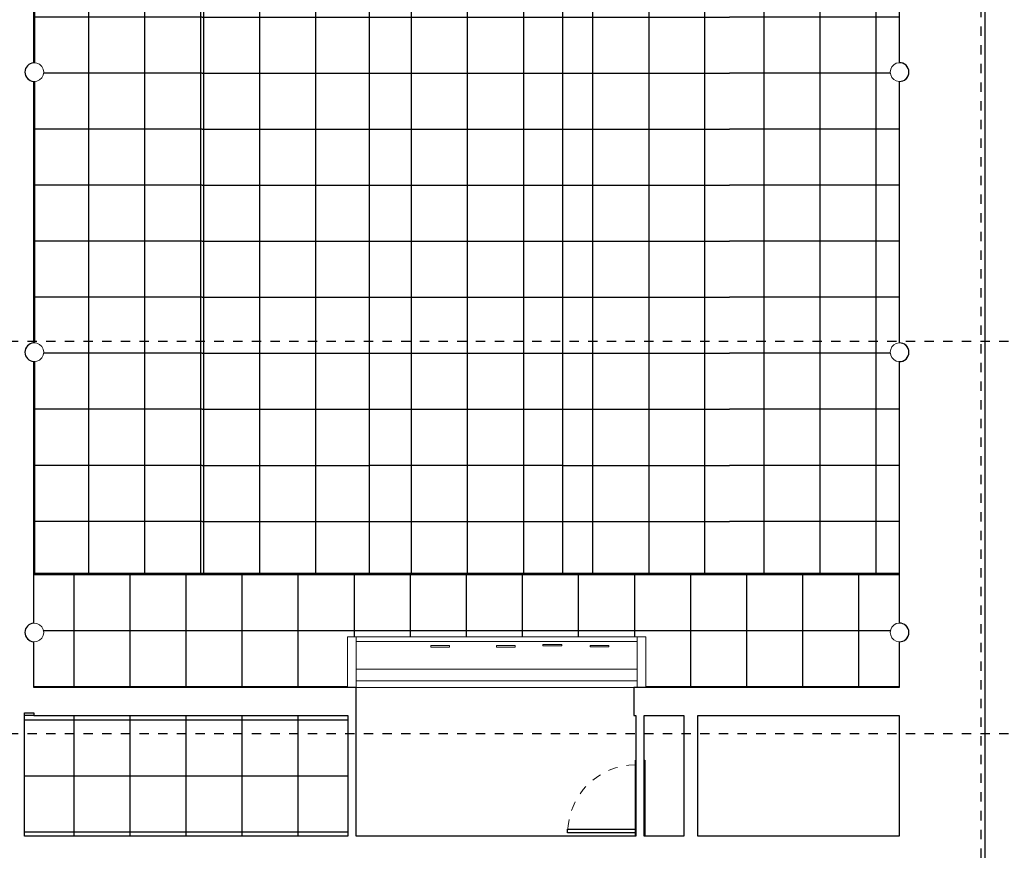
# Model space of a CAD drawing. Header units: metres. Extents: x -27.7 to 32.8, y -37.3 to -3.8.
# Tile 8 of 10: x 12.2 to 22.7, y -29.5 to -20.6. Entities that reach past the tile are written whole.
import ezdxf

# ---------------------------------------------------------------- set-up
doc = ezdxf.new("R2010")
doc.units = ezdxf.units.M
doc.linetypes.add('Ligne de quadrillage', pattern=[0.022225, 0.0127, -0.003175, 0.003175, -0.003175])
doc.linetypes.add('Tiret', pattern=[0.0025, 0.00125, -0.00125])
for name, color, linetype, lineweight in [('A-CLNG', 250, 'Continuous', 25), ('A-CLNG-PATT', 250, 'Continuous', 25), ('A-DOOR', 250, 'Continuous', 25), ('A-GENM', 250, 'Continuous', 18), ('A-WALL', 250, 'Continuous', 25), ('I-WALL', 250, 'Continuous', 25), ('S-COLS', 250, 'Continuous', 18), ('S-GRID', 250, 'Continuous', 30)]:
    doc.layers.add(name, color=color, linetype=linetype, lineweight=lineweight)

# ---------------------------------------------------------------- blocks, each defined once
blk = doc.blocks.new('Int_ Simple - PP _0_73m x 2_04m_-459405-Demi-niveau')
at = {"layer": 'A-DOOR'}
for p, q in [((-0.45, 0.045), (-0.45, 0.05)), ((-0.45, 0.05), (0.366, 0.05)), ((-0.45, -0.05), (-0.45, -0.045)), ((0.366, -0.05), (-0.45, -0.05)), ((0.29, -0.775), (0.29, -0.045)), ((0.33, -0.045), (0.33, -0.775)), ((0.33, -0.775), (0.29, -0.775))]:
    blk.add_line(p, q, dxfattribs=at)
at = {"layer": 'A-DOOR', "linetype": 'Tiret', "lineweight": 18}
blk.add_arc((0.33, -0.045), 0.73, 180, 270, dxfattribs=at)
blk = doc.blocks.new('cabine de projection - cabine de projection-460307-Demi-niveau')
at = {"layer": 'A-GENM'}
for p, q in [((15.81, -27.181), (15.717, -27.181)), ((15.717, -27.181), (15.717, -27.724)), ((18.816, -27.181), (15.81, -27.181)), ((15.81, -27.181), (15.81, -27.231)), ((15.81, -27.724), (15.81, -27.181)), ((18.816, -27.231), (18.816, -27.181)), ((18.909, -27.181), (18.816, -27.181)), ((18.816, -27.181), (18.816, -27.724)), ((18.909, -27.724), (18.909, -27.181)), ((15.81, -27.231), (18.816, -27.231)), ((16.61, -27.291), (16.61, -27.276)), ((16.61, -27.276), (16.81, -27.276)), ((16.81, -27.276), (16.81, -27.291)), ((17.311, -27.291), (17.311, -27.276)), ((17.311, -27.276), (17.511, -27.276)), ((17.511, -27.276), (17.511, -27.291)), ((17.809, -27.279), (17.809, -27.265)), ((17.809, -27.265), (18.009, -27.265)), ((18.009, -27.279), (17.809, -27.279)), ((18.009, -27.265), (18.009, -27.279)), ((18.313, -27.29), (18.313, -27.276)), ((18.313, -27.276), (18.513, -27.276)), ((18.513, -27.276), (18.513, -27.29)), ((16.81, -27.291), (16.61, -27.291)), ((17.511, -27.291), (17.311, -27.291)), ((18.513, -27.29), (18.313, -27.29)), ((15.81, -27.528), (18.816, -27.528)), ((15.81, -27.654), (18.816, -27.654)), ((15.717, -27.724), (15.81, -27.724)), ((15.81, -27.724), (18.781, -27.724)), ((18.816, -27.724), (18.909, -27.724))]:
    blk.add_line(p, q, dxfattribs=at)
blk = doc.blocks.new('FP_16-Demi-niveau')
at = {"layer": 'A-CLNG-PATT'}
for p, q in [((20.176, -26.504), (20.176, -12.767)), ((20.776, -26.504), (20.776, -12.767)), ((21.375, -26.504), (21.375, -12.767)), ((20.409, -13.346), (19.804, -13.346)), ((21.015, -13.346), (20.409, -13.346)), ((21.62, -13.346), (21.015, -13.346)), ((20.409, -13.946), (19.804, -13.946)), ((21.015, -13.946), (20.409, -13.946)), ((21.62, -13.946), (21.015, -13.946)), ((20.409, -14.546), (19.804, -14.546)), ((21.015, -14.546), (20.409, -14.546)), ((21.62, -14.546), (21.015, -14.546)), ((20.409, -15.146), (19.804, -15.146)), ((21.015, -15.146), (20.409, -15.146)), ((21.527, -15.146), (21.015, -15.146)), ((20.409, -15.746), (19.804, -15.746)), ((21.015, -15.746), (20.409, -15.746)), ((21.62, -15.746), (21.015, -15.746)), ((20.409, -16.346), (19.804, -16.346)), ((21.015, -16.346), (20.409, -16.346)), ((21.62, -16.346), (21.015, -16.346)), ((20.409, -16.946), (19.804, -16.946)), ((21.015, -16.946), (20.409, -16.946)), ((21.62, -16.946), (21.015, -16.946)), ((20.409, -17.546), (19.804, -17.546)), ((21.015, -17.546), (20.409, -17.546)), ((21.62, -17.546), (21.015, -17.546)), ((20.409, -18.146), (19.804, -18.146)), ((21.015, -18.146), (20.409, -18.146)), ((21.527, -18.146), (21.015, -18.146)), ((20.409, -18.746), (19.804, -18.746)), ((21.015, -18.746), (20.409, -18.746)), ((21.62, -18.746), (21.015, -18.746)), ((20.409, -19.346), (19.804, -19.346)), ((21.015, -19.346), (20.409, -19.346)), ((21.62, -19.346), (21.015, -19.346)), ((20.409, -19.946), (19.804, -19.946)), ((21.015, -19.946), (20.409, -19.946)), ((21.62, -19.946), (21.015, -19.946)), ((20.409, -20.546), (19.804, -20.546)), ((21.015, -20.546), (20.409, -20.546)), ((21.62, -20.546), (21.015, -20.546)), ((20.409, -21.146), (19.804, -21.146)), ((21.015, -21.146), (20.409, -21.146)), ((21.527, -21.146), (21.015, -21.146)), ((20.409, -21.746), (19.804, -21.746)), ((21.015, -21.746), (20.409, -21.746)), ((21.62, -21.746), (21.015, -21.746)), ((20.409, -22.346), (19.804, -22.346)), ((21.015, -22.346), (20.409, -22.346)), ((21.62, -22.346), (21.015, -22.346)), ((20.409, -22.946), (19.804, -22.946)), ((21.015, -22.946), (20.409, -22.946)), ((21.62, -22.946), (21.015, -22.946)), ((20.409, -23.546), (19.804, -23.546)), ((21.015, -23.546), (20.409, -23.546)), ((21.62, -23.546), (21.015, -23.546)), ((20.409, -24.146), (19.804, -24.146)), ((21.015, -24.146), (20.409, -24.146)), ((21.527, -24.146), (21.015, -24.146)), ((20.409, -24.746), (19.804, -24.746)), ((21.015, -24.746), (20.409, -24.746)), ((21.62, -24.746), (21.015, -24.746)), ((20.409, -25.346), (19.804, -25.346)), ((21.015, -25.346), (20.409, -25.346)), ((21.62, -25.346), (21.015, -25.346)), ((20.409, -25.946), (19.804, -25.946)), ((21.015, -25.946), (20.409, -25.946)), ((21.62, -25.946), (21.015, -25.946))]:
    blk.add_line(p, q, dxfattribs=at)
blk = doc.blocks.new('FP_17-Demi-niveau')
at = {"layer": 'A-CLNG-PATT'}
for p, q in [((18.34, -12.767), (18.34, -26.504)), ((18.94, -12.767), (18.94, -26.504)), ((19.539, -12.767), (19.539, -26.504)), ((18.017, -13.346), (18.613, -13.346)), ((18.613, -13.346), (19.208, -13.346)), ((19.208, -13.346), (19.804, -13.346)), ((18.017, -13.946), (18.613, -13.946)), ((18.613, -13.946), (19.208, -13.946)), ((19.208, -13.946), (19.804, -13.946)), ((18.017, -14.546), (18.613, -14.546)), ((18.613, -14.546), (19.208, -14.546)), ((19.208, -14.546), (19.804, -14.546)), ((18.017, -15.146), (18.613, -15.146)), ((18.613, -15.146), (19.208, -15.146)), ((19.208, -15.146), (19.804, -15.146)), ((18.017, -15.746), (18.613, -15.746)), ((18.613, -15.746), (19.208, -15.746)), ((19.208, -15.746), (19.804, -15.746)), ((18.017, -16.346), (18.613, -16.346)), ((18.613, -16.346), (19.208, -16.346)), ((19.208, -16.346), (19.804, -16.346)), ((18.017, -16.946), (18.613, -16.946)), ((18.613, -16.946), (19.208, -16.946)), ((19.208, -16.946), (19.804, -16.946)), ((18.017, -17.546), (18.613, -17.546)), ((18.613, -17.546), (19.208, -17.546)), ((19.208, -17.546), (19.804, -17.546)), ((18.017, -18.146), (18.613, -18.146)), ((18.613, -18.146), (19.208, -18.146)), ((19.208, -18.146), (19.804, -18.146)), ((18.017, -18.746), (18.613, -18.746)), ((18.613, -18.746), (19.208, -18.746)), ((19.208, -18.746), (19.804, -18.746)), ((18.017, -19.346), (18.613, -19.346)), ((18.613, -19.346), (19.208, -19.346)), ((19.208, -19.346), (19.804, -19.346)), ((18.017, -19.946), (18.613, -19.946)), ((18.613, -19.946), (19.208, -19.946)), ((19.208, -19.946), (19.804, -19.946)), ((18.017, -20.546), (18.613, -20.546)), ((18.613, -20.546), (19.208, -20.546)), ((19.208, -20.546), (19.804, -20.546)), ((18.017, -21.146), (18.613, -21.146)), ((18.613, -21.146), (19.208, -21.146)), ((19.208, -21.146), (19.804, -21.146)), ((18.017, -21.746), (18.613, -21.746)), ((18.613, -21.746), (19.208, -21.746)), ((19.208, -21.746), (19.804, -21.746)), ((18.017, -22.346), (18.613, -22.346)), ((18.613, -22.346), (19.208, -22.346)), ((19.208, -22.346), (19.804, -22.346)), ((18.017, -22.946), (18.613, -22.946)), ((18.613, -22.946), (19.208, -22.946)), ((19.208, -22.946), (19.804, -22.946)), ((18.017, -23.546), (18.613, -23.546)), ((18.613, -23.546), (19.208, -23.546)), ((19.208, -23.546), (19.804, -23.546)), ((18.017, -24.146), (18.613, -24.146)), ((18.613, -24.146), (19.208, -24.146)), ((19.208, -24.146), (19.804, -24.146)), ((18.017, -24.746), (18.613, -24.746)), ((18.613, -24.746), (19.208, -24.746)), ((19.208, -24.746), (19.804, -24.746)), ((18.017, -25.346), (18.613, -25.346)), ((18.613, -25.346), (19.208, -25.346)), ((19.208, -25.346), (19.804, -25.346)), ((18.017, -25.946), (18.613, -25.946)), ((18.613, -25.946), (19.208, -25.946)), ((19.208, -25.946), (19.804, -25.946))]:
    blk.add_line(p, q, dxfattribs=at)
blk = doc.blocks.new('FP_18-Demi-niveau')
at = {"layer": 'A-CLNG-PATT'}
for p, q in [((14.175, -12.771), (14.175, -26.504)), ((14.775, -12.767), (14.775, -26.504)), ((15.374, -12.767), (15.374, -26.504)), ((14.163, -13.346), (14.758, -13.346)), ((14.758, -13.346), (15.353, -13.346)), ((15.353, -13.346), (15.948, -13.346)), ((14.163, -13.946), (14.758, -13.946)), ((14.758, -13.946), (15.353, -13.946)), ((15.353, -13.946), (15.948, -13.946)), ((14.163, -14.546), (14.758, -14.546)), ((14.758, -14.546), (15.353, -14.546)), ((15.353, -14.546), (15.948, -14.546)), ((14.163, -15.146), (14.758, -15.146)), ((14.758, -15.146), (15.353, -15.146)), ((15.353, -15.146), (15.948, -15.146)), ((14.163, -15.746), (14.758, -15.746)), ((14.758, -15.746), (15.353, -15.746)), ((15.353, -15.746), (15.948, -15.746)), ((14.163, -16.346), (14.758, -16.346)), ((14.758, -16.346), (15.353, -16.346)), ((15.353, -16.346), (15.948, -16.346)), ((14.163, -16.946), (14.758, -16.946)), ((14.758, -16.946), (15.353, -16.946)), ((15.353, -16.946), (15.948, -16.946)), ((14.163, -17.546), (14.758, -17.546)), ((14.758, -17.546), (15.353, -17.546)), ((15.353, -17.546), (15.948, -17.546)), ((14.163, -18.146), (14.758, -18.146)), ((14.758, -18.146), (15.353, -18.146)), ((15.353, -18.146), (15.948, -18.146)), ((14.163, -18.746), (14.758, -18.746)), ((14.758, -18.746), (15.353, -18.746)), ((15.353, -18.746), (15.948, -18.746)), ((14.163, -19.346), (14.758, -19.346)), ((14.758, -19.346), (15.353, -19.346)), ((15.353, -19.346), (15.948, -19.346)), ((14.163, -19.946), (14.758, -19.946)), ((14.758, -19.946), (15.353, -19.946)), ((15.353, -19.946), (15.948, -19.946)), ((14.163, -20.546), (14.758, -20.546)), ((14.758, -20.546), (15.353, -20.546)), ((15.353, -20.546), (15.948, -20.546)), ((14.163, -21.146), (14.758, -21.146)), ((14.758, -21.146), (15.353, -21.146)), ((15.353, -21.146), (15.948, -21.146)), ((14.163, -21.746), (14.758, -21.746)), ((14.758, -21.746), (15.353, -21.746)), ((15.353, -21.746), (15.948, -21.746)), ((14.163, -22.346), (14.758, -22.346)), ((14.758, -22.346), (15.353, -22.346)), ((15.353, -22.346), (15.948, -22.346)), ((14.163, -22.946), (14.758, -22.946)), ((14.758, -22.946), (15.353, -22.946)), ((15.353, -22.946), (15.948, -22.946)), ((14.163, -23.546), (14.758, -23.546)), ((14.758, -23.546), (15.353, -23.546)), ((15.353, -23.546), (15.948, -23.546)), ((14.163, -24.146), (14.758, -24.146)), ((14.758, -24.146), (15.353, -24.146)), ((15.353, -24.146), (15.948, -24.146)), ((14.163, -24.746), (14.758, -24.746)), ((14.758, -24.746), (15.353, -24.746)), ((15.353, -24.746), (15.948, -24.746)), ((14.163, -25.346), (14.758, -25.346)), ((14.758, -25.346), (15.353, -25.346)), ((15.353, -25.346), (15.948, -25.346)), ((14.163, -25.946), (14.758, -25.946)), ((14.758, -25.946), (15.353, -25.946)), ((15.353, -25.946), (15.948, -25.946))]:
    blk.add_line(p, q, dxfattribs=at)
blk = doc.blocks.new('FP_19-Demi-niveau')
at = {"layer": 'A-CLNG-PATT'}
for p, q in [((12.95, -26.504), (12.95, -12.771)), ((13.549, -26.504), (13.549, -12.771)), ((14.149, -26.504), (14.149, -12.771)), ((12.965, -13.346), (12.366, -13.346)), ((13.564, -13.346), (12.965, -13.346)), ((14.163, -13.346), (13.564, -13.346)), ((12.965, -13.946), (12.366, -13.946)), ((13.564, -13.946), (12.965, -13.946)), ((14.163, -13.946), (13.564, -13.946)), ((12.965, -14.546), (12.366, -14.546)), ((13.564, -14.546), (12.965, -14.546)), ((14.163, -14.546), (13.564, -14.546)), ((12.965, -15.146), (12.465, -15.146)), ((13.564, -15.146), (12.965, -15.146)), ((14.163, -15.146), (13.564, -15.146)), ((12.965, -15.746), (12.366, -15.746)), ((13.564, -15.746), (12.965, -15.746)), ((14.163, -15.746), (13.564, -15.746)), ((12.965, -16.346), (12.366, -16.346)), ((13.564, -16.346), (12.965, -16.346)), ((14.163, -16.346), (13.564, -16.346)), ((12.965, -16.946), (12.366, -16.946)), ((13.564, -16.946), (12.965, -16.946)), ((14.163, -16.946), (13.564, -16.946)), ((12.965, -17.546), (12.366, -17.546)), ((13.564, -17.546), (12.965, -17.546)), ((14.163, -17.546), (13.564, -17.546)), ((12.965, -18.146), (12.465, -18.146)), ((13.564, -18.146), (12.965, -18.146)), ((14.163, -18.146), (13.564, -18.146)), ((12.965, -18.746), (12.366, -18.746)), ((13.564, -18.746), (12.965, -18.746)), ((14.163, -18.746), (13.564, -18.746)), ((12.965, -19.346), (12.366, -19.346)), ((13.564, -19.346), (12.965, -19.346)), ((14.163, -19.346), (13.564, -19.346)), ((12.965, -19.946), (12.366, -19.946)), ((13.564, -19.946), (12.965, -19.946)), ((14.163, -19.946), (13.564, -19.946)), ((12.965, -20.546), (12.366, -20.546)), ((13.564, -20.546), (12.965, -20.546)), ((14.163, -20.546), (13.564, -20.546)), ((12.965, -21.146), (12.465, -21.146)), ((13.564, -21.146), (12.965, -21.146)), ((14.163, -21.146), (13.564, -21.146)), ((12.965, -21.746), (12.366, -21.746)), ((13.564, -21.746), (12.965, -21.746)), ((14.163, -21.746), (13.564, -21.746)), ((12.965, -22.346), (12.366, -22.346)), ((13.564, -22.346), (12.965, -22.346)), ((14.163, -22.346), (13.564, -22.346)), ((12.965, -22.946), (12.366, -22.946)), ((13.564, -22.946), (12.965, -22.946)), ((14.163, -22.946), (13.564, -22.946)), ((12.965, -23.546), (12.366, -23.546)), ((13.564, -23.546), (12.965, -23.546)), ((14.163, -23.546), (13.564, -23.546)), ((12.965, -24.146), (12.465, -24.146)), ((13.564, -24.146), (12.965, -24.146)), ((14.163, -24.146), (13.564, -24.146)), ((12.965, -24.746), (12.366, -24.746)), ((13.564, -24.746), (12.965, -24.746)), ((14.163, -24.746), (13.564, -24.746)), ((12.965, -25.346), (12.366, -25.346)), ((13.564, -25.346), (12.965, -25.346)), ((14.163, -25.346), (13.564, -25.346)), ((12.965, -25.946), (12.366, -25.946)), ((13.564, -25.946), (12.965, -25.946)), ((14.163, -25.946), (13.564, -25.946))]:
    blk.add_line(p, q, dxfattribs=at)
blk = doc.blocks.new('Plafonds 1 - Plafonds 1-616069-Demi-niveau')
at = {"layer": 'A-CLNG-PATT'}
h = blk.add_hatch(dxfattribs=at)
h.set_pattern_fill('FP_18', color=256, style=0, pattern_type=2)
h.set_pattern_definition([(180, (124.402, -21.146), (-7e-17, -0.6), []), (270, (124.402, -21.146), (0.6, 4e-17), [])])
h.paths.add_polyline_path([(18.017, -26.504), (18.017, -12.767), (15.948, -12.767), (15.948, -26.504), (17.083, -26.504)])
at = {"layer": 'A-CLNG'}
for p, q in [((12.366, -12.771), (12.366, -15.036)), ((14.201, -12.767), (15.948, -12.767)), ((15.948, -12.767), (18.017, -12.767)), ((15.948, -12.767), (15.948, -26.504)), ((18.017, -12.767), (19.803, -12.767)), ((18.017, -12.767), (18.017, -26.504)), ((19.803, -12.767), (21.62, -12.767)), ((12.366, -15.234), (12.366, -18.036)), ((12.366, -18.234), (12.366, -21.036)), ((12.366, -21.234), (12.366, -24.036)), ((12.366, -24.234), (12.366, -26.504)), ((14.163, -26.504), (12.366, -26.504)), ((15.948, -26.504), (14.163, -26.504)), ((18.017, -26.504), (15.948, -26.504)), ((19.803, -26.504), (18.017, -26.504)), ((21.62, -26.504), (19.803, -26.504))]:
    blk.add_line(p, q, dxfattribs=at)
for name in ['FP_19-Demi-niveau', 'FP_18-Demi-niveau', 'FP_17-Demi-niveau', 'FP_16-Demi-niveau']:
    blk.add_blockref(name, (0, 0), dxfattribs=at)

msp = doc.modelspace()

# ---------------------------------------------------------------- hatches: boundary and pattern name
at = {"layer": 'A-CLNG-PATT'}
h = msp.add_hatch(dxfattribs=at)
h.set_pattern_fill('FP_16', color=256, style=0, pattern_type=2)
h.set_pattern_definition([(0, (16.99, -27.114), (0, 0.6), []), (90, (16.99, -27.114), (-0.6, 4e-17), [])])
h.paths.add_polyline_path([(21.426, -27.724), (21.62, -27.724), (21.62, -27.235), (21.59, -27.229), (21.564, -27.214), (21.543, -27.192), (21.53, -27.165), (21.525, -27.135), (21.53, -27.105), (21.543, -27.078), (21.564, -27.056), (21.59, -27.041), (21.62, -27.035), (21.62, -26.505), (12.359, -26.505), (12.359, -27.035), (12.392, -27.038), (12.422, -27.052), (12.446, -27.074), (12.461, -27.103), (12.466, -27.135), (12.461, -27.167), (12.446, -27.196), (12.422, -27.218), (12.392, -27.232), (12.359, -27.235), (12.359, -27.724), (15.717, -27.724), (15.717, -27.181), (18.909, -27.181), (18.909, -27.724), (19.467, -27.724)])
h = msp.add_hatch(dxfattribs=at)
h.set_pattern_fill('FP_22', color=256, style=0, pattern_type=2)
h.set_pattern_definition([(0, (13.99, -28.671), (0, 0.6), []), (90, (13.99, -28.671), (-0.6, 4e-17), [])])
h.paths.add_polyline_path([(15.72, -29.318), (15.72, -28.024), (12.259, -28.024), (12.259, -29.318), (15.332, -29.318)])

# ---------------------------------------------------------------- linework, layer by layer
at = {"layer": 'A-CLNG'}
for p, q in [((21.62, -26.505), (12.359, -26.505)), ((12.359, -28.024), (12.259, -28.024))]:
    msp.add_line(p, q, dxfattribs=at)
at = {"layer": 'A-WALL'}
for p, q in [((22.54, -29.618), (22.54, -10.085)), ((21.62, -18.235), (21.62, -21.035)), ((21.62, -21.235), (21.62, -24.035)), ((21.62, -24.235), (21.62, -27.035)), ((21.62, -27.235), (21.62, -27.724)), ((21.62, -28.024), (21.62, -29.318)), ((15.72, -29.318), (12.259, -29.318)), ((18.803, -29.318), (15.81, -29.318)), ((19.317, -29.318), (18.893, -29.318)), ((21.62, -29.318), (19.467, -29.318))]:
    msp.add_line(p, q, dxfattribs=at)
for centre, start, end in [((21.625, -21.135), 360, 92.8033), ((21.625, -21.135), 267.1967, 0), ((21.625, -24.135), 360, 92.8033), ((21.625, -24.135), 267.1967, 0), ((21.625, -27.135), 360, 92.8033), ((21.625, -27.135), 267.1967, 360)]:
    msp.add_arc(centre, 0.1, start, end, dxfattribs=at)
at = {"layer": 'I-WALL'}
for p, q in [((12.359, -21.035), (12.359, -18.235)), ((12.359, -24.035), (12.359, -21.235)), ((12.359, -27.035), (12.359, -24.235)), ((12.359, -27.724), (12.359, -27.235)), ((15.81, -27.724), (12.359, -27.724)), ((15.81, -29.318), (15.81, -27.724)), ((21.62, -27.724), (18.781, -27.724)), ((18.781, -27.724), (18.781, -28.024)), ((12.259, -29.318), (12.259, -27.996)), ((12.259, -27.996), (12.359, -27.996)), ((12.359, -27.996), (12.359, -28.024)), ((12.359, -28.024), (15.72, -28.024)), ((15.72, -28.024), (15.72, -29.318)), ((18.781, -28.024), (18.803, -28.024)), ((18.803, -28.024), (18.803, -29.318)), ((18.893, -28.024), (19.317, -28.024)), ((18.893, -29.318), (18.893, -28.024)), ((19.317, -28.024), (19.317, -29.318)), ((19.467, -28.024), (21.62, -28.024)), ((19.467, -29.318), (19.467, -28.024))]:
    msp.add_line(p, q, dxfattribs=at)
for centre, start, end in [((12.366, -21.135), 94.0788, 180), ((12.366, -21.135), 180, 265.9212), ((12.366, -24.135), 94.0788, 180), ((12.366, -24.135), 180, 265.9212), ((12.366, -27.135), 94.0788, 180), ((12.366, -27.135), 180, 265.9212)]:
    msp.add_arc(centre, 0.1, start, end, dxfattribs=at)
at = {"layer": 'S-COLS', "flags": 128}
for points in [[(12.359, -21.035), (12.33, -21.042), (12.304, -21.057), (12.284, -21.078), (12.271, -21.105), (12.266, -21.135)], [(12.466, -21.135), (12.461, -21.103), (12.446, -21.074), (12.422, -21.052), (12.392, -21.038), (12.359, -21.035)], [(21.62, -21.035), (21.59, -21.041), (21.564, -21.056), (21.543, -21.078), (21.53, -21.105), (21.525, -21.135)], [(21.725, -21.135), (21.72, -21.103), (21.705, -21.075), (21.681, -21.052), (21.652, -21.039), (21.62, -21.035)], [(12.266, -21.135), (12.271, -21.165), (12.284, -21.191), (12.304, -21.213), (12.33, -21.228), (12.359, -21.235)], [(12.359, -21.235), (12.392, -21.232), (12.422, -21.218), (12.446, -21.196), (12.461, -21.167), (12.466, -21.135)], [(21.525, -21.135), (21.53, -21.165), (21.543, -21.192), (21.564, -21.214), (21.59, -21.229), (21.62, -21.235)], [(21.62, -21.235), (21.652, -21.231), (21.681, -21.218), (21.705, -21.195), (21.72, -21.167), (21.725, -21.135)], [(12.359, -24.035), (12.33, -24.042), (12.304, -24.057), (12.284, -24.078), (12.271, -24.105), (12.266, -24.135)], [(12.466, -24.135), (12.461, -24.103), (12.446, -24.074), (12.422, -24.052), (12.392, -24.038), (12.359, -24.035)], [(21.62, -24.035), (21.59, -24.041), (21.564, -24.056), (21.543, -24.078), (21.53, -24.105), (21.525, -24.135)], [(21.725, -24.135), (21.72, -24.103), (21.705, -24.075), (21.681, -24.052), (21.652, -24.039), (21.62, -24.035)], [(12.266, -24.135), (12.271, -24.165), (12.284, -24.191), (12.304, -24.213), (12.33, -24.228), (12.359, -24.235)], [(12.359, -24.235), (12.392, -24.232), (12.422, -24.218), (12.446, -24.196), (12.461, -24.167), (12.466, -24.135)], [(21.525, -24.135), (21.53, -24.165), (21.543, -24.192), (21.564, -24.214), (21.59, -24.229), (21.62, -24.235)], [(21.62, -24.235), (21.652, -24.231), (21.681, -24.218), (21.705, -24.195), (21.72, -24.167), (21.725, -24.135)], [(12.359, -27.035), (12.33, -27.042), (12.304, -27.057), (12.284, -27.078), (12.271, -27.105), (12.266, -27.135)], [(12.466, -27.135), (12.461, -27.103), (12.446, -27.074), (12.422, -27.052), (12.392, -27.038), (12.359, -27.035)], [(21.62, -27.035), (21.59, -27.041), (21.564, -27.056), (21.543, -27.078), (21.53, -27.105), (21.525, -27.135)], [(21.725, -27.135), (21.72, -27.103), (21.705, -27.075), (21.681, -27.052), (21.652, -27.039), (21.62, -27.035)], [(12.266, -27.135), (12.271, -27.165), (12.284, -27.191), (12.304, -27.213), (12.33, -27.228), (12.359, -27.235)], [(12.359, -27.235), (12.392, -27.232), (12.422, -27.218), (12.446, -27.196), (12.461, -27.167), (12.466, -27.135)], [(21.525, -27.135), (21.53, -27.165), (21.543, -27.192), (21.564, -27.214), (21.59, -27.229), (21.62, -27.235)], [(21.62, -27.235), (21.652, -27.231), (21.681, -27.218), (21.705, -27.195), (21.72, -27.167), (21.725, -27.135)]]:
    msp.add_lwpolyline(points, dxfattribs=at)
at = {"layer": 'S-GRID', "linetype": 'Ligne de quadrillage'}
for p, q in [((22.499, -37.347), (22.499, -4.451)), ((-21.508, -24.016), (32.124, -24.016)), ((-21.508, -28.216), (32.124, -28.216))]:
    msp.add_line(p, q, dxfattribs=at)

# ---------------------------------------------------------------- block references
at = {"layer": 'A-CLNG'}
msp.add_blockref('Plafonds 1 - Plafonds 1-616069-Demi-niveau', (0, 0), dxfattribs=at)
at = {"layer": 'A-DOOR', "rotation": 270}
msp.add_blockref('Int_ Simple - PP _0_73m x 2_04m_-459405-Demi-niveau', (18.848, -28.952), dxfattribs=at)
at = {"layer": 'A-GENM'}
msp.add_blockref('cabine de projection - cabine de projection-460307-Demi-niveau', (0, 0), dxfattribs=at)

doc.saveas('drawing.dxf')
